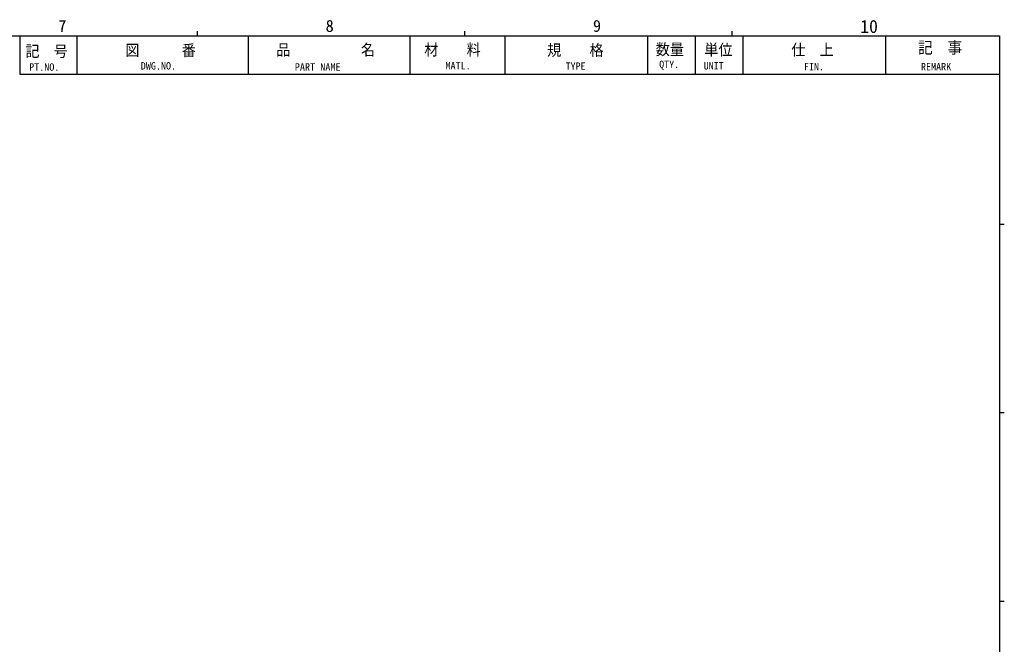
# Model space of a CAD drawing. Extents: x 10 to 5596, y 5 to 3911.
# Tile 3 of 7: x 371 to 578, y 278 to 409. Entities that reach past the tile are written whole.
import ezdxf

# ---------------------------------------------------------------- set-up
doc = ezdxf.new("R2010")
doc.units = 0
doc.header["$LTSCALE"] = 20
for name, color, linetype in [('BOM10', 7, 'CONTINUOUS'), ('BOM110', 7, 'CONTINUOUS'), ('WAKU10', 7, 'CONTINUOUS')]:
    doc.layers.add(name, color=color, linetype=linetype)
doc.styles.add('KNJYOKO', font='TXT', dxfattribs={"bigfont": 'BIGFONT'})

msp = doc.modelspace()

# ---------------------------------------------------------------- linework, layer by layer
at = {"layer": 'BOM10', "color": 3, "linetype": 'CONTINUOUS'}
for p, q in [((371, 406), (577, 406)), ((371, 406), (371, 398)), ((383, 406), (383, 398)), ((419, 406), (419, 398)), ((453, 406), (453, 398)), ((473, 406), (473, 398)), ((503, 406), (503, 398)), ((513, 406), (513, 398)), ((523, 406), (523, 398)), ((553, 406), (553, 398)), ((577, 406), (577, 398)), ((371, 398), (577, 398))]:
    msp.add_line(p, q, dxfattribs=at)
at = {"layer": 'WAKU10', "color": 3, "linetype": 'CONTINUOUS'}
for p, q in [((15, 406), (577, 406)), ((408.4, 406), (408.4, 407)), ((464.6, 406), (464.6, 407)), ((520.8, 406), (520.8, 407)), ((577, 406), (577, 10)), ((578, 366.4), (577, 366.4)), ((578, 326.8), (577, 326.8)), ((578, 287.2), (577, 287.2))]:
    msp.add_line(p, q, dxfattribs=at)

# ---------------------------------------------------------------- texts
at = {"layer": 'BOM10', "color": 12, "linetype": 'CONTINUOUS', "insert": (559.851, 404.876), "char_height": 3.1, "attachment_point": 1, "line_spacing_factor": 0.667742, "style": 'KNJYOKO'}
msp.add_mtext('{\\H0.91x;{記\u3000事}}', dxfattribs=at)
at = {"layer": 'BOM110', "color": 4, "linetype": 'CONTINUOUS', "char_height": 3.5, "attachment_point": 7, "line_spacing_factor": 0.72, "style": 'KNJYOKO'}
for s, insert in [('{\\H0.77x;{記\u3000号}}', (372.195, 401.363)), ('{\\H0.77x;{図\u3000\u3000\u3000番}}', (393.2, 401.542)), ('{\\H0.77x;{品\u3000\u3000\u3000\u3000\u3000名}}', (424.948, 401.637)), ('{\\H0.77x;{材\u3000\u3000料}}', (456.063, 401.671)), ('{\\H0.77x;{規\u3000\u3000格}}', (481.891, 401.575)), ('{\\H0.77x;{数量}}', (504.723, 401.738)), ('{\\H0.77x;{単位}}', (514.931, 401.671)), ('{\\H0.77x;{仕\u3000上}}', (533.223, 401.671))]:
    msp.add_mtext(s, dxfattribs=dict(at, insert=insert))
at = {"layer": 'BOM110', "color": 4, "linetype": 'CONTINUOUS', "char_height": 1.69149, "attachment_point": 7, "line_spacing_factor": 0.672}
for s, insert in [('{\\H0.92x;{PT.NO.}}', (372.994, 398.678)), ('{\\H0.92x;{DWG.NO.}}', (396.464, 398.925)), ('{\\H0.93x;{PART NAME}}', (428.835, 398.706)), ('{\\H0.92x;{MATL.}}', (460.52, 398.953)), ('{\\H0.91x;{TYPE}}', (485.768, 398.91)), ('{\\H0.91x;{QTY.}}', (505.451, 398.91)), ('{\\H0.91x;{UNIT}}', (514.796, 398.939)), ('{\\H0.91x;{FIN.}}', (535.894, 398.767)), ('{\\H0.92x;{REMARK}}', (560.477, 398.767))]:
    msp.add_mtext(s, dxfattribs=dict(at, insert=insert))
at = {"layer": 'WAKU10', "color": 12, "linetype": 'CONTINUOUS', "char_height": 3.1, "attachment_point": 1, "line_spacing_factor": 0.667742}
for s, insert in [('{\\H0.81x;{7}}', (379.115, 409.375)), ('{\\H0.81x;{8}}', (435.315, 409.375)), ('{\\H0.81x;{9}}', (491.515, 409.375)), ('{\\H0.88x;{10}}', (547.715, 409.375))]:
    msp.add_mtext(s, dxfattribs=dict(at, insert=insert))

doc.saveas('drawing.dxf')
